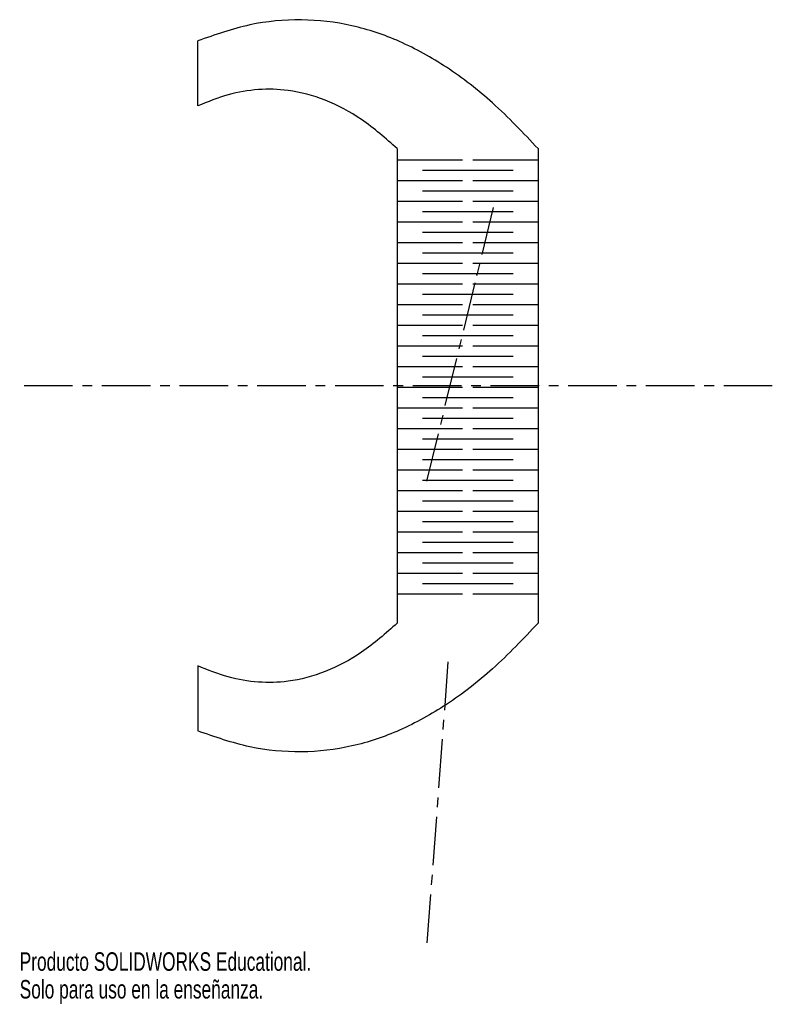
# Model space of a CAD drawing. Header units: millimetres. Extents: x -119 to 77, y -191 to 67.
import ezdxf

# ---------------------------------------------------------------- set-up
doc = ezdxf.new("R2010")
doc.units = ezdxf.units.MM
doc.header["$PDSIZE"] = -1
doc.linetypes.add('CENTERX2', pattern=[20.32, 12.7, -2.54, 2.54, -2.54])
doc.styles.add('SLDTEXTSTYLE0', font='TXT', dxfattribs={"width": 0.7})

msp = doc.modelspace()

# ---------------------------------------------------------------- linework, layer by layer
at = {"color": 7, "linetype": 'Continuous'}
for p, q in [((-72.92, 44.19), (-72.92, 61.19)), ((-20.77, 33.02), (-20.77, -90.98)), ((16.03, 33.02), (16.03, -90.98)), ((-3.72, 30), (-20.77, 30)), ((16.03, 30), (-1.02, 30)), ((9.47, 27.3), (-14.22, 27.3)), ((-3.72, 24.6), (-20.77, 24.6)), ((16.03, 24.6), (-1.02, 24.6)), ((9.47, 21.9), (-14.22, 21.9)), ((-3.72, 19.2), (-20.77, 19.2)), ((16.03, 19.2), (-1.02, 19.2)), ((9.47, 16.5), (-14.22, 16.5)), ((-3.72, 13.8), (-20.77, 13.8)), ((16.03, 13.8), (-1.02, 13.8)), ((9.47, 11.1), (-14.22, 11.1)), ((-3.72, 8.4), (-20.77, 8.4)), ((16.03, 8.4), (-1.02, 8.4)), ((9.47, 5.7), (-14.22, 5.7)), ((-3.72, 3), (-20.77, 3)), ((16.03, 3), (-1.02, 3)), ((9.47, 0.3), (-14.22, 0.3)), ((-3.72, -2.4), (-20.77, -2.4)), ((16.03, -2.4), (-1.02, -2.4)), ((9.47, -5.1), (-14.22, -5.1)), ((-3.72, -7.8), (-20.77, -7.8)), ((16.03, -7.8), (-1.02, -7.8)), ((9.47, -10.5), (-14.22, -10.5)), ((-3.72, -13.2), (-20.77, -13.2)), ((16.03, -13.2), (-1.02, -13.2)), ((9.47, -15.9), (-14.22, -15.9)), ((-3.72, -18.6), (-20.77, -18.6)), ((16.03, -18.6), (-1.02, -18.6)), ((9.47, -21.3), (-14.22, -21.3)), ((-3.72, -24), (-20.77, -24)), ((16.03, -24), (-1.02, -24)), ((9.47, -26.7), (-14.22, -26.7)), ((-3.72, -29.4), (-20.77, -29.4)), ((16.03, -29.4), (-1.02, -29.4)), ((9.47, -32.1), (-14.22, -32.1)), ((-3.72, -34.8), (-20.77, -34.8)), ((16.03, -34.8), (-1.02, -34.8)), ((9.47, -37.5), (-14.22, -37.5)), ((-3.72, -40.2), (-20.77, -40.2)), ((16.03, -40.2), (-1.02, -40.2)), ((9.47, -42.9), (-14.22, -42.9)), ((-3.72, -45.6), (-20.77, -45.6)), ((16.03, -45.6), (-1.02, -45.6)), ((9.47, -48.3), (-14.22, -48.3)), ((-3.72, -51), (-20.77, -51)), ((16.03, -51), (-1.02, -51)), ((9.47, -53.7), (-14.22, -53.7)), ((-3.72, -56.4), (-20.77, -56.4)), ((16.03, -56.4), (-1.02, -56.4)), ((9.47, -59.1), (-14.22, -59.1)), ((-3.72, -61.8), (-20.77, -61.8)), ((16.03, -61.8), (-1.02, -61.8)), ((9.47, -64.5), (-14.22, -64.5)), ((-3.72, -67.2), (-20.77, -67.2)), ((16.03, -67.2), (-1.02, -67.2)), ((9.47, -69.9), (-14.22, -69.9)), ((-3.72, -72.6), (-20.77, -72.6)), ((16.03, -72.6), (-1.02, -72.6)), ((9.47, -75.3), (-14.22, -75.3)), ((-3.72, -78), (-20.77, -78)), ((16.03, -78), (-1.02, -78)), ((9.47, -80.7), (-14.22, -80.7)), ((-3.72, -83.4), (-20.77, -83.4)), ((16.03, -83.4), (-1.02, -83.4)), ((-72.92, -102.15), (-72.92, -119.15))]:
    msp.add_line(p, q, dxfattribs=at)
at = {"color": 7, "linetype": 'CENTERX2'}
for p, q in [((4.3, 17.68), (-13.46, -55.3)), ((77.25, -28.98), (-119.47, -28.98)), ((-7.53, -101.09), (-13.12, -176))]:
    msp.add_line(p, q, dxfattribs=at)
at = {"color": 7, "linetype": 'Continuous'}
for points, knots in [([(16.03, 33.02), (12.17, 37.11), (4.82, 44.9), (-7.37, 54.35), (-19.74, 61.27), (-32.59, 65.61), (-45.9, 67.14), (-59.67, 65.86), (-68.43, 62.77), (-72.92, 61.19)], [0, 0, 0, 0, 0.1679476, 0.3200965, 0.4595383, 0.5902698, 0.723123, 0.8577595, 1, 1, 1, 1]), ([(-20.77, 33.02), (-23.79, 35.68), (-29.5, 40.74), (-39.25, 45.97), (-48.54, 48.47), (-57.17, 48.69), (-65.2, 47.34), (-70.3, 45.26), (-72.92, 44.19)], [0, 0, 0, 0, 0.210944, 0.399911, 0.57562, 0.71148, 0.851257, 1, 1, 1, 1]), ([(-20.77, -90.98), (-23.79, -93.64), (-29.5, -98.7), (-39.25, -103.92), (-48.54, -106.43), (-57.17, -106.65), (-65.2, -105.3), (-70.3, -103.22), (-72.92, -102.15)], [0, 0, 0, 0, 0.210944, 0.399911, 0.57562, 0.71148, 0.851257, 1, 1, 1, 1]), ([(16.03, -90.98), (12.17, -95.07), (4.82, -102.86), (-7.37, -112.31), (-19.74, -119.23), (-32.59, -123.57), (-45.9, -125.1), (-59.67, -123.82), (-68.43, -120.73), (-72.92, -119.15)], [0, 0, 0, 0, 0.167948, 0.320096, 0.459538, 0.59027, 0.723123, 0.857759, 1, 1, 1, 1])]:
    msp.add_open_spline(points, degree=3, knots=knots, dxfattribs=at)
msp.add_point((0, 0), dxfattribs=at)

# ---------------------------------------------------------------- texts
at = {"color": 7, "linetype": 'Continuous', "char_height": 4.8336, "attachment_point": 1, "style": 'SLDTEXTSTYLE0'}
for s, insert in [('Producto SOLIDWORKS Educational.', (-119.47, -177.02)), ('Solo para uso en la enseñanza.', (-119.47, -184.27))]:
    msp.add_mtext(s, dxfattribs=dict(at, insert=insert))

doc.saveas('drawing.dxf')
